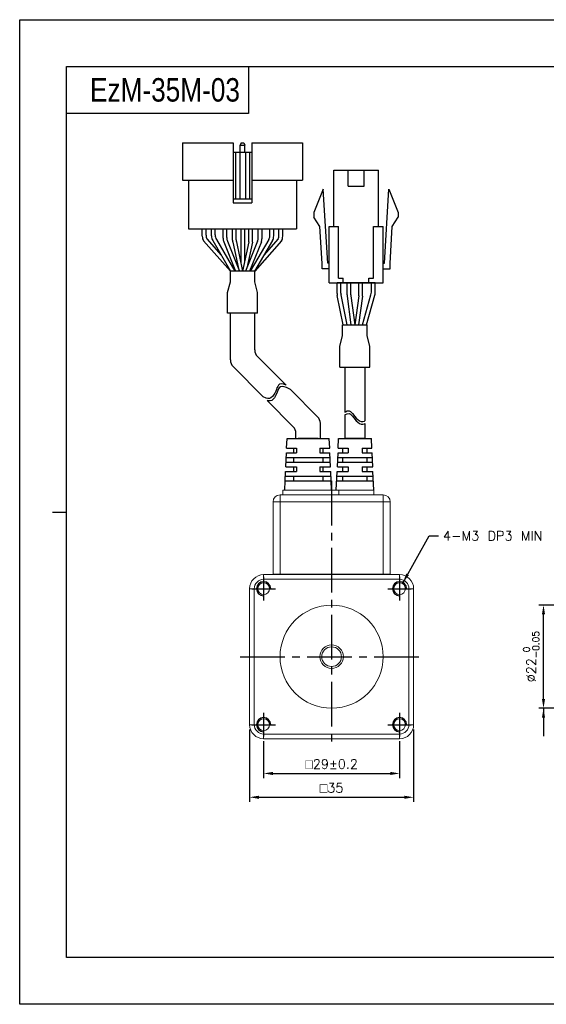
# Model space of a CAD drawing. Header units: millimetres. Extents: x 0 to 297, y 0 to 210.
# Tile 1 of 4: x 0 to 112, y 0 to 210. Entities that reach past the tile are written whole.
import ezdxf

# ---------------------------------------------------------------- set-up
doc = ezdxf.new("R2010")
doc.units = ezdxf.units.MM
doc.header["$PDSIZE"] = -1
doc.linetypes.add('CENTER2', pattern=[28.575, 19.05, -3.175, 3.175, -3.175])
doc.layers.add('2\\M+5CFB8\\M+5CFDF\\M+5B2E3', color=7, linetype='Continuous')
doc.layers.add('DIM', color=3, linetype='Continuous')
doc.styles.add('H', font='txt')
doc.styles.get("Standard").update_dxf_attribs({"font": 'txt.shx', "bigfont": 'whgtxt.shx'})
doc.dimstyles.new('ISO-25', dxfattribs={"dimtxt": 2.5, "dimasz": 2.5, "dimexe": 1.25, "dimexo": 0.625, "dimtad": 1, "dimtxsty": 'Standard', "dimcen": 2.5, "dimadec": 0, "dimazin": 0, "dimtfac": 1, "dimtmove": 0, "dimatfit": 3, "dimfxl": 0, "dimarcsym": 0})

# ---------------------------------------------------------------- blocks, each defined once
blk = doc.blocks.new('*D183')
at = {"color": 8, "lineweight": -2}
for p, q in [((52.03, 56.14), (52.03, 48.24)), ((81.03, 56.14), (81.03, 48.24)), ((54.03, 49.24), (79.03, 49.24))]:
    blk.add_line(p, q, dxfattribs=at)
at = {"color": 8}
for points in [[(54.03, 49.57), (54.03, 48.9), (52.03, 49.24)], [(79.03, 49.57), (79.03, 48.9), (81.03, 49.24)]]:
    blk.add_solid(points, dxfattribs=at)
at = {"layer": 'Defpoints', "color": 0}
for p in [(52.03, 57.14), (81.03, 57.14), (81.03, 49.24)]:
    blk.add_point(p, dxfattribs=at)
at = {"color": 3, "insert": (66.53, 51.24), "char_height": 2, "attachment_point": 5}
blk.add_mtext('\\A1;{\\Famgdt|c129;o}29±0.2', dxfattribs=at)
blk = doc.blocks.new('*D184')
at = {"color": 8, "lineweight": -2}
for p, q in [((49.03, 58.64), (49.03, 43.16)), ((84.03, 58.64), (84.03, 43.16)), ((51.03, 44.16), (82.03, 44.16))]:
    blk.add_line(p, q, dxfattribs=at)
at = {"color": 8}
for points in [[(51.03, 44.49), (51.03, 43.82), (49.03, 44.16)], [(82.03, 44.49), (82.03, 43.82), (84.03, 44.16)]]:
    blk.add_solid(points, dxfattribs=at)
at = {"layer": 'Defpoints', "color": 0}
for p in [(49.03, 59.64), (84.03, 59.64), (84.03, 44.16)]:
    blk.add_point(p, dxfattribs=at)
at = {"color": 3, "insert": (66.53, 46.16), "char_height": 2, "attachment_point": 5}
blk.add_mtext('\\A1;{\\Famgdt|c129;o}35', dxfattribs=at)
blk = doc.blocks.new('*D185')
at = {"color": 8, "lineweight": -2}
for p, q in [((141.28, 85.14), (110.73, 85.14)), ((111.73, 65.14), (111.73, 83.14)), ((141.28, 63.14), (110.73, 63.14))]:
    blk.add_line(p, q, dxfattribs=at)
at = {"color": 8}
for points in [[(111.39, 83.14), (112.06, 83.14), (111.73, 85.14)], [(111.39, 65.14), (112.06, 65.14), (111.73, 63.14)]]:
    blk.add_solid(points, dxfattribs=at)
at = {"layer": 'Defpoints', "color": 0}
for p in [(111.73, 85.14), (142.28, 85.14), (142.28, 63.14)]:
    blk.add_point(p, dxfattribs=at)
at = {"color": 3, "insert": (109.09, 74.14), "char_height": 2, "attachment_point": 5, "rotation": 90}
blk.add_mtext('\\A1;%%C22{\\H1.400000;\\S 0^ -0.05;}', dxfattribs=at)

msp = doc.modelspace()

# ---------------------------------------------------------------- linework, layer by layer
for p, q in [((48.8288, 200), (48.8288, 190)), ((48.8288, 190), (10, 190)), ((45.5314, 183.7632), (45.5314, 170.9632)), ((47.2314, 183.7632), (47.0314, 183.2632)), ((47.0314, 181.7632), (47.0314, 183.2632)), ((47.0314, 183.2632), (48.0314, 183.2632)), ((47.2314, 183.7632), (47.8314, 183.7632)), ((47.8314, 183.7632), (48.0314, 183.2632)), ((48.0314, 181.7632), (48.0314, 183.2632)), ((49.5314, 183.7632), (49.5314, 170.9632)), ((49.5314, 183.7632), (60.3314, 183.7632)), ((60.3314, 183.7632), (60.3314, 175.7632)), ((45.5314, 181.7632), (49.5314, 181.7632)), ((46.0314, 181.7632), (46.0314, 171.7632)), ((46.9314, 181.7632), (46.9314, 171.7632)), ((48.1314, 181.7632), (48.1314, 171.7632)), ((49.0314, 181.7632), (49.0314, 171.7632)), ((67.0011, 165.8861), (67.0011, 177.8861)), ((70.0511, 174.4861), (70.0511, 177.8861)), ((73.4511, 174.4861), (73.4511, 177.8861)), ((76.5011, 165.8861), (76.5011, 177.8861)), ((34.7314, 175.7632), (45.5314, 175.7632)), ((36.0314, 175.7632), (36.0314, 165.3632)), ((49.5314, 175.7632), (60.3314, 175.7632)), ((59.0314, 175.7632), (59.0314, 165.3632)), ((64.7511, 173.8861), (62.7511, 168.8861)), ((65.7011, 158.0861), (64.7511, 173.8861)), ((77.8011, 158.0861), (78.7511, 173.8861)), ((78.7511, 173.8861), (80.7511, 168.8861)), ((45.5314, 171.7632), (49.5314, 171.7632)), ((45.5314, 170.9632), (49.5314, 170.9632)), ((62.7511, 168.8861), (62.7511, 167.8861)), ((80.7511, 168.8861), (80.7511, 167.8861)), ((64.0283, 165.914), (62.7511, 167.8861)), ((64.5033, 158.014), (64.0283, 165.914)), ((78.9989, 158.014), (79.4739, 165.914)), ((79.4739, 165.914), (80.7511, 167.8861)), ((36.0314, 165.3632), (59.0314, 165.3632)), ((40.8906, 165.3632), (54.1906, 165.3632)), ((47.1406, 165.3632), (47.1406, 158.246)), ((47.9406, 165.3632), (47.9406, 158.246)), ((66.0011, 153.8861), (66.0011, 165.8861)), ((68.0011, 154.8861), (68.0011, 165.8861)), ((75.5011, 154.8861), (75.5011, 165.8861)), ((77.5011, 153.8861), (77.5011, 165.8861)), ((64.5011, 156.8861), (64.5011, 158.0861)), ((79.0011, 156.8861), (79.0011, 158.0861)), ((67.6948, 151.6064), (67.6948, 153.8861)), ((75.8074, 153.8861), (67.6948, 153.8861)), ((68.4948, 151.6876), (68.4948, 153.8861)), ((69.0011, 153.8861), (69.0011, 154.8861)), ((74.5011, 153.8861), (74.5011, 154.8861)), ((75.0074, 151.8787), (75.0074, 153.8861)), ((75.8074, 151.768), (75.8074, 153.8861)), ((69.0321, 144.8861), (67.7356, 151.2044)), ((69.8488, 144.8861), (68.5356, 151.2856)), ((73.1131, 144.8861), (74.9323, 151.3357)), ((73.9444, 144.8861), (75.7323, 151.2251)), ((44.9314, 137.4199), (44.9314, 147.3788)), ((50.1314, 147.3788), (44.9314, 147.3788)), ((50.1314, 139.5738), (50.1314, 147.3788)), ((50.7171, 138.1596), (56.8062, 132.0706)), ((45.5171, 136.0057), (51.9327, 129.5901)), ((69.3402, 135.9017), (69.3402, 126.2756)), ((73.6402, 135.9017), (73.6402, 124.4598)), ((57.7606, 131.1162), (63.5482, 125.3285)), ((52.7643, 128.7585), (58.3482, 123.1746)), ((64.134, 120.641), (64.134, 123.9143)), ((69.3402, 125.7011), (69.3402, 120.641)), ((73.6402, 123.8854), (73.6402, 120.641)), ((56.9431, 118.641), (57.034, 120.641)), ((57.034, 120.641), (66.034, 120.641)), ((58.934, 120.641), (58.934, 121.7604)), ((58.934, 120.641), (64.2222, 120.641)), ((61.5778, 120.641), (59.384, 120.641)), ((59.384, 120.641), (63.684, 120.641)), ((66.1249, 118.641), (66.034, 120.641)), ((67.9431, 118.641), (68.034, 120.641)), ((68.034, 120.641), (75.034, 120.641)), ((71.534, 120.641), (69.3402, 120.641)), ((69.3402, 120.641), (73.6402, 120.641)), ((75.1249, 118.641), (75.034, 120.641)), ((56.7613, 114.641), (56.8977, 117.641)), ((56.8977, 117.641), (59.034, 117.641)), ((56.9431, 118.641), (59.034, 118.641)), ((58.384, 118.641), (58.384, 117.641)), ((59.034, 118.641), (59.034, 117.641)), ((64.034, 118.641), (66.1249, 118.641)), ((64.034, 118.641), (66.1249, 118.641)), ((64.034, 118.641), (64.034, 117.641)), ((64.034, 117.641), (66.1704, 117.641)), ((64.034, 117.641), (66.1704, 117.641)), ((64.684, 118.641), (64.684, 117.641)), ((66.3067, 114.641), (66.1704, 117.641)), ((67.7613, 114.641), (67.8977, 117.641)), ((67.8977, 117.641), (70.034, 117.641)), ((67.9431, 118.641), (70.034, 118.641)), ((68.934, 117.641), (68.934, 118.641)), ((70.034, 118.641), (70.034, 117.641)), ((73.034, 118.641), (75.1249, 118.641)), ((73.034, 118.641), (75.1249, 118.641)), ((73.034, 118.641), (73.034, 117.641)), ((73.034, 117.641), (75.1704, 117.641)), ((73.034, 117.641), (75.1704, 117.641)), ((74.134, 117.641), (74.134, 118.641)), ((75.3067, 114.641), (75.1704, 117.641)), ((56.8067, 115.641), (66.2613, 115.641)), ((56.8522, 116.641), (66.2158, 116.641)), ((58.384, 116.641), (58.384, 115.641)), ((64.684, 116.641), (64.684, 115.641)), ((67.8067, 115.641), (75.2613, 115.641)), ((67.8522, 116.641), (75.2158, 116.641)), ((68.934, 115.641), (68.934, 116.641)), ((74.134, 115.641), (74.134, 116.641)), ((56.534, 109.641), (56.7158, 113.641)), ((56.7158, 113.641), (59.034, 113.641)), ((56.7613, 114.641), (59.034, 114.641)), ((58.384, 114.641), (58.384, 113.641)), ((59.034, 114.641), (59.034, 113.641)), ((64.034, 114.641), (66.3067, 114.641)), ((64.034, 114.641), (64.034, 113.641)), ((64.034, 113.641), (66.3522, 113.641)), ((64.684, 114.641), (64.684, 113.641)), ((66.534, 109.641), (66.3522, 113.641)), ((67.534, 109.641), (67.7158, 113.641)), ((67.7158, 113.641), (70.034, 113.641)), ((67.7613, 114.641), (70.034, 114.641)), ((68.934, 113.641), (68.934, 114.641)), ((70.034, 114.641), (70.034, 113.641)), ((73.034, 114.641), (75.3067, 114.641)), ((73.034, 114.641), (73.034, 113.641)), ((73.034, 113.641), (75.3522, 113.641)), ((74.134, 113.641), (74.134, 114.641)), ((75.534, 109.641), (75.3522, 113.641)), ((56.6249, 111.641), (66.4431, 111.641)), ((56.6704, 112.641), (66.3977, 112.641)), ((58.384, 112.641), (58.384, 111.641)), ((64.684, 112.641), (64.684, 111.641)), ((67.6249, 111.641), (75.4431, 111.641)), ((67.6704, 112.641), (75.3977, 112.641)), ((68.934, 111.641), (68.934, 112.641)), ((74.134, 111.641), (74.134, 112.641))]:
    msp.add_line(p, q)
at = {"color": 0}
for p, q in [((34.7314, 183.7632), (34.7314, 175.7632)), ((34.7314, 183.7632), (45.5314, 183.7632)), ((38.9528, 163.8176), (38.9528, 165.3632)), ((39.7528, 164.0346), (39.7528, 165.3632)), ((40.8906, 163.8898), (40.8906, 165.3632)), ((41.6906, 164.1069), (41.6906, 165.3632)), ((43.3721, 163.3692), (43.3721, 165.3632)), ((44.1721, 163.5234), (44.1721, 165.3632)), ((45.3906, 162.9822), (45.3906, 165.3632)), ((46.1906, 163.027), (46.1906, 165.3632)), ((48.8906, 163.027), (48.8906, 165.3632)), ((49.6906, 162.9832), (49.6906, 165.3632)), ((50.8906, 163.5234), (50.8906, 165.3632)), ((51.6906, 163.3692), (51.6906, 165.3632)), ((53.3906, 164.1069), (53.3906, 165.3632)), ((54.1906, 163.8898), (54.1906, 165.3632)), ((55.31, 164.0346), (55.31, 165.3632)), ((56.11, 163.8176), (56.11, 165.3632)), ((41.1649, 162.879), (44.9813, 156.3632)), ((41.9649, 163.0961), (45.9084, 156.3632)), ((43.5154, 162.6259), (46.0228, 156.3632)), ((44.3154, 162.7801), (46.8846, 156.3632)), ((50.7473, 162.7801), (48.1782, 156.3632)), ((51.5473, 162.6259), (49.0399, 156.3632)), ((53.1164, 163.0961), (49.1728, 156.3632)), ((53.9164, 162.879), (50.0999, 156.3632)), ((50.1312, 156.3632), (44.9319, 156.3632)), ((44.9319, 154.1145), (44.9319, 156.3632)), ((50.1312, 154.1145), (50.1312, 156.3632)), ((44.3115, 151.7885), (44.9319, 154.1145)), ((50.7512, 151.7899), (50.1312, 154.1145)), ((69.8309, 151.2915), (69.8309, 153.8861)), ((70.6309, 151.3445), (70.6309, 153.8861)), ((72.3309, 151.3445), (72.3309, 153.8861)), ((73.1309, 151.2915), (73.1309, 153.8861)), ((44.3115, 147.3788), (44.3115, 151.7885)), ((50.7512, 147.3788), (50.7512, 151.7899)), ((69.8484, 151.028), (70.6648, 144.8861)), ((70.6484, 151.0809), (71.4719, 144.8861)), ((72.3135, 151.0809), (71.49, 144.8861)), ((73.1135, 151.028), (72.2971, 144.8861)), ((50.7512, 147.3788), (44.3115, 147.3788)), ((68.8904, 144.8861), (74.0897, 144.8861)), ((68.8904, 142.6374), (68.8904, 144.8861)), ((74.0897, 142.6374), (74.0897, 144.8861)), ((68.2703, 140.3128), (68.8904, 142.6374)), ((74.7101, 140.3114), (74.0897, 142.6374)), ((68.2703, 135.9017), (68.2703, 140.3128)), ((74.7101, 135.9017), (74.7101, 140.3114)), ((68.2703, 135.9017), (74.7101, 135.9017)), ((55.813, 132.3278), (55.4367, 132.2405)), ((56.2558, 132.2729), (55.813, 132.3278)), ((54.4039, 130.3135), (54.1719, 129.9243)), ((54.601, 130.7408), (54.4039, 130.3135)), ((54.7457, 131.1141), (54.601, 130.7408)), ((54.8837, 131.4737), (54.7457, 131.1141)), ((54.9081, 130.5631), (54.7634, 130.1898)), ((55.0332, 131.7967), (54.8837, 131.4737)), ((55.0461, 130.9226), (54.9081, 130.5631)), ((55.2118, 132.06), (55.0332, 131.7967)), ((55.1956, 131.2457), (55.0461, 130.9226)), ((55.3741, 131.509), (55.1956, 131.2457)), ((55.4367, 132.2405), (55.2118, 132.06)), ((55.5991, 131.6895), (55.3741, 131.509)), ((55.9754, 131.7767), (55.5991, 131.6895)), ((56.4182, 131.7218), (55.9754, 131.7767)), ((56.7246, 132.1121), (56.2558, 132.2729)), ((56.887, 131.5611), (56.4182, 131.7218)), ((56.8062, 132.0706), (56.7246, 132.1121)), ((57.7606, 131.1162), (56.887, 131.5611)), ((52.5829, 129.314), (51.9327, 129.5901)), ((52.9253, 129.2334), (52.5829, 129.314)), ((53.0876, 128.6823), (52.7643, 128.7585)), ((53.2533, 129.2365), (52.9253, 129.2334)), ((53.4157, 128.6854), (53.0876, 128.6823)), ((53.5983, 129.3608), (53.2533, 129.2365)), ((53.7607, 128.8098), (53.4157, 128.6854)), ((53.904, 129.5985), (53.5983, 129.3608)), ((54.0664, 129.0474), (53.7607, 128.8098)), ((54.1719, 129.9243), (53.904, 129.5985)), ((54.3342, 129.3733), (54.0664, 129.0474)), ((54.5663, 129.7625), (54.3342, 129.3733)), ((54.7634, 130.1898), (54.5663, 129.7625)), ((69.3402, 126.2756), (69.4697, 126.3674)), ((69.4697, 126.3674), (69.8789, 126.5452)), ((69.8789, 126.5452), (70.2646, 126.5679)), ((70.2646, 126.5679), (70.5313, 126.4584)), ((70.5313, 126.4584), (70.777, 126.2563)), ((70.777, 126.2563), (71.0117, 125.9887)), ((69.3402, 125.7011), (69.4697, 125.7929)), ((69.4697, 125.7929), (69.8789, 125.9708)), ((69.8789, 125.9708), (70.2646, 125.9935)), ((70.2646, 125.9935), (70.5313, 125.8839)), ((70.5313, 125.8839), (70.777, 125.6818)), ((70.777, 125.6818), (71.0117, 125.4142)), ((71.0117, 125.9887), (71.2457, 125.6828)), ((71.0117, 125.4142), (71.2457, 125.1083)), ((71.2457, 125.6828), (71.49, 125.3656)), ((71.2457, 125.1083), (71.49, 124.7911)), ((71.49, 125.3656), (71.7999, 125.0115)), ((71.49, 124.7911), (71.7999, 124.437)), ((71.7999, 125.0115), (72.1325, 124.7037)), ((71.7999, 124.437), (72.1325, 124.1293)), ((72.1325, 124.7037), (72.4815, 124.4669)), ((72.1325, 124.1293), (72.4815, 123.8924)), ((72.4815, 124.4669), (72.8419, 124.3254)), ((72.8419, 124.3254), (73.208, 124.3036)), ((73.208, 124.3036), (73.5236, 124.3934)), ((73.5236, 124.3934), (73.6402, 124.4598)), ((72.4815, 123.8924), (72.8419, 123.7509)), ((72.8419, 123.7509), (73.208, 123.7291)), ((73.208, 123.7291), (73.5236, 123.8189)), ((73.5236, 123.8189), (73.6402, 123.8854))]:
    msp.add_line(p, q, dxfattribs=at)
at = {"lineweight": 35}
for p, q in [((63.684, 120.641), (61.5778, 120.641)), ((73.6402, 120.641), (71.534, 120.641))]:
    msp.add_line(p, q, dxfattribs=at)
at = {"color": 1, "linetype": 'CENTER2', "ltscale": 0.5}
for p, q in [((66.534, 111.641), (66.534, 54.641)), ((52.034, 91.141), (52.034, 86.141)), ((81.034, 91.141), (81.034, 86.141)), ((49.534, 88.641), (54.534, 88.641)), ((78.534, 88.641), (83.534, 88.641)), ((47.034, 74.141), (86.034, 74.141)), ((52.034, 62.141), (52.034, 57.141)), ((81.034, 62.141), (81.034, 57.141)), ((49.534, 59.641), (54.534, 59.641)), ((78.534, 59.641), (83.534, 59.641))]:
    msp.add_line(p, q, dxfattribs=at)
at = {"color": 7, "linetype": 'Continuous', "lineweight": 15}
for p, q in [((56.134, 109.641), (56.134, 108.641)), ((56.134, 109.641), (66.55, 109.641)), ((66.55, 109.641), (66.55, 108.641)), ((66.55, 109.641), (68.0699, 109.641)), ((68.0699, 109.641), (68.0699, 108.641)), ((68.0699, 109.641), (75.534, 109.641)), ((75.534, 109.641), (75.534, 108.641)), ((54.034, 107.141), (55.534, 107.141)), ((54.034, 91.741), (54.034, 107.141)), ((55.534, 107.141), (55.534, 108.641)), ((55.534, 108.641), (77.534, 108.641)), ((55.534, 107.141), (55.534, 91.741)), ((77.534, 107.141), (55.534, 107.141)), ((77.534, 107.141), (77.534, 108.641)), ((77.534, 91.741), (77.534, 107.141)), ((77.534, 107.141), (79.034, 107.141)), ((79.034, 107.141), (79.034, 91.741)), ((52.034, 91.641), (52.034, 90.641)), ((52.034, 91.641), (81.034, 91.641)), ((81.034, 90.641), (52.034, 90.641)), ((55.534, 91.741), (54.034, 91.741)), ((54.034, 91.641), (54.034, 91.741)), ((55.534, 91.741), (77.534, 91.741)), ((55.534, 91.741), (55.534, 91.641)), ((57.034, 91.741), (57.034, 91.641)), ((76.034, 91.741), (76.034, 91.641)), ((79.034, 91.741), (77.534, 91.741)), ((77.534, 91.741), (77.534, 91.641)), ((79.034, 91.641), (79.034, 91.741)), ((81.034, 90.641), (81.034, 91.641)), ((50.034, 88.641), (49.034, 88.641)), ((49.034, 59.641), (49.034, 88.641)), ((50.034, 88.641), (50.034, 59.641)), ((83.034, 59.641), (83.034, 88.641)), ((84.034, 88.641), (83.034, 88.641)), ((84.034, 88.641), (84.034, 59.641)), ((49.034, 59.641), (50.034, 59.641)), ((83.034, 59.641), (84.034, 59.641)), ((52.034, 57.641), (52.034, 56.641)), ((52.034, 57.641), (81.034, 57.641)), ((81.034, 56.641), (81.034, 57.641)), ((81.034, 56.641), (52.034, 56.641))]:
    msp.add_line(p, q, dxfattribs=at)
at = {"color": 4}
msp.add_line((7, 105), (10, 105), dxfattribs=at)
at = {"color": 6}
msp.add_lwpolyline([(0, 210), (297, 210), (297, 0), (0, 0)], close=True, dxfattribs=at)
at = {"color": 4}
msp.add_lwpolyline([(10, 200), (287, 200), (287, 10), (10, 10)], close=True, dxfattribs=at)
for points in [[(67.0011, 177.8861), (76.5011, 177.8861)], [(70.0511, 174.4861), (73.4511, 174.4861)], [(66.0011, 165.8861), (68.0011, 165.8861)], [(75.5011, 165.8861), (77.5011, 165.8861)], [(66.0011, 158.0861), (65.7011, 158.0861)], [(77.5011, 158.0861), (77.8011, 158.0861)], [(66.0011, 156.8861), (64.5011, 156.8861)], [(66.0011, 156.8861), (64.5011, 156.8861)], [(77.5011, 156.8861), (79.0011, 156.8861)], [(77.5011, 156.8861), (79.0011, 156.8861)], [(66.0011, 153.8861), (77.5011, 153.8861)], [(68.0011, 154.8861), (69.0011, 154.8861)], [(74.5011, 154.8861), (75.5011, 154.8861)]]:
    msp.add_lwpolyline(points)
at = {"color": 7, "linetype": 'Continuous', "lineweight": 15}
for centre, radius in [((52.034, 88.641), 1.25), ((81.034, 88.641), 1.25), ((66.534, 74.141), 11), ((66.534, 74.141), 2.5), ((66.534, 74.141), 2.1), ((52.034, 59.641), 1.25), ((81.034, 59.641), 1.25)]:
    msp.add_circle(centre, radius, dxfattribs=at)
at = {"color": 0}
for centre, start, end in [((40.9528, 163.8176), 180, 210.358277), ((41.7528, 164.0346), 180, 203.791628), ((42.8906, 163.8898), 180, 210.358277), ((43.6906, 164.1069), 180, 210.358277), ((51.3906, 164.1069), 329.641723, 0), ((52.1906, 163.8898), 329.641723, 0), ((53.31, 164.0346), 336.208372, 0), ((54.11, 163.8176), 329.641723, 0), ((45.3721, 163.3692), 180.000001, 201.819992), ((46.1721, 163.5234), 180.000001, 201.819992), ((48.8906, 163.5234), 338.180009, 0), ((49.6906, 163.3692), 338.180009, 0), ((71.8309, 151.2915), 180, 187.571875), ((72.6309, 151.3445), 180, 187.571875), ((70.3309, 151.3445), 352.428125, 0), ((71.1309, 151.2915), 352.428125, 0)]:
    msp.add_arc(centre, 2, start, end, dxfattribs=at)
for centre, start, end in [((47.3906, 162.9822), 180, 192.18873), ((48.1906, 163.027), 180, 191.729285), ((46.8906, 163.027), 348.270715, 0), ((47.6906, 162.9832), 347.756403, 0), ((69.6948, 151.6064), 180, 191.595436), ((70.4948, 151.6876), 180, 191.595436), ((73.0074, 151.8787), 344.249037, 0), ((73.8074, 151.768), 344.249037, 0), ((52.1314, 139.5738), 180, 225), ((46.9314, 137.4199), 180, 225), ((62.134, 123.9143), 0, 45), ((56.934, 121.7604), 360, 45)]:
    msp.add_arc(centre, 2, start, end)
at = {"color": 7, "linetype": 'Continuous', "lineweight": 15}
for centre, radius, start, end in [((55.534, 107.141), 1.5, 90, 180), ((77.534, 107.141), 1.5, 0, 90), ((52.034, 88.641), 3, 90, 180), ((52.034, 88.641), 2, 90, 180), ((81.034, 88.641), 3, 0, 90), ((81.034, 88.641), 2, 0, 90), ((52.034, 59.641), 3, 180, 270), ((52.034, 59.641), 2, 180, 270), ((81.034, 59.641), 2, 270, 0), ((81.034, 59.641), 3, 270, 0)]:
    msp.add_arc(centre, radius, start, end, dxfattribs=at)
at = {"layer": '2\\M+5CFB8\\M+5CFDF\\M+5B2E3', "color": 1}
for centre in [(52.034, 88.641), (81.034, 88.641), (52.034, 59.641), (81.034, 59.641)]:
    msp.add_arc(centre, 1.5, 0, 270, dxfattribs=at)
at = {"layer": 'DIM', "color": 0}
for p, q in [((39.227, 162.8068), (44.9319, 156.3632)), ((39.9227, 163.2278), (42.9892, 159.7642)), ((45.4357, 162.5599), (46.645, 156.9616)), ((46.2324, 162.6205), (47.5315, 156.3632)), ((48.8489, 162.6205), (47.5497, 156.3632)), ((49.6451, 162.559), (48.4455, 157.0309)), ((55.8357, 162.8068), (50.1308, 156.3632)), ((55.14, 163.2278), (52.0735, 159.7642))]:
    msp.add_line(p, q, dxfattribs=at)

# ---------------------------------------------------------------- texts
at = {"insert": (15, 195), "char_height": 5, "attachment_point": 4, "style": 'H'}
msp.add_mtext_dynamic_manual_height_columns('{\\fArial|b0|i0|c0|p34;\\W0.8;EzM-35\\fArial|b0|i0|c161|p34;M\\fArial|b0|i0|c0|p34;-03}', width=125.985451, gutter_width=12.5, heights=[0], dxfattribs=at)
at = {"color": 3, "insert": (90.3066, 100.9307), "char_height": 2, "attachment_point": 1}
msp.add_mtext('\\A1;4-M3 DP3 MIN', dxfattribs=at)

# ---------------------------------------------------------------- dimensions: what is measured, and where the dimension line sits
dim = msp.add_linear_dim(base=(111.7264, 85.141), p1=(142.2767, 63.141), p2=(142.2767, 85.141), angle=90, text='%%C<>', dimstyle='ISO-25', override={"dimtxt": 2, "dimasz": 2, "dimexe": 1, "dimexo": 1, "dimgap": 1, "dimdec": 3, "dimzin": 9, "dimdsep": 46, "dimcen": 0, "dimclrd": 8, "dimclre": 8, "dimclrt": 3, "dimadec": 3, "dimazin": 2, "dimtol": 1, "dimtm": 0.05, "dimtfac": 0.7, "dimtdec": 3, "dimfxl": 0.6, "dimtolj": 1, "dimtzin": 9, "dimarcsym": 1})
dim.commit()
dim.dimension.update_dxf_attribs({"geometry": '*D185', "text_midpoint": (109.0931, 74.141)})
for base, p1, p2, override, picture, middle in [((84.034, 44.1565), (49.034, 59.641), (84.034, 59.641), {"dimtxt": 2, "dimasz": 2, "dimexe": 1, "dimexo": 1, "dimgap": 1, "dimdec": 3, "dimzin": 9, "dimdsep": 46, "dimcen": 0, "dimclrd": 8, "dimclre": 8, "dimclrt": 3, "dimadec": 3, "dimazin": 2, "dimtdec": 3, "dimfxl": 0.6, "dimtolj": 1, "dimtzin": 1, "dimarcsym": 1}, '*D184', (66.534, 46.1565)), ((81.034, 49.2367), (52.034, 57.141), (81.034, 57.141), {"dimtxt": 2, "dimasz": 2, "dimexe": 1, "dimexo": 1, "dimgap": 1, "dimdec": 3, "dimzin": 9, "dimdsep": 46, "dimcen": 0, "dimclrd": 8, "dimclre": 8, "dimclrt": 3, "dimadec": 3, "dimazin": 2, "dimtol": 1, "dimtp": 0.2, "dimtm": 0.2, "dimtdec": 3, "dimfxl": 0.6, "dimtolj": 1, "dimtzin": 9, "dimarcsym": 1}, '*D183', (66.534, 51.2367))]:
    dim = msp.add_linear_dim(base=base, p1=p1, p2=p2, text='{\\Famgdt|c129;o}<>', dimstyle='ISO-25', override=override)
    dim.commit()
    dim.dimension.update_dxf_attribs({"geometry": picture, "text_midpoint": middle})

# ---------------------------------------------------------------- leaders
at = {"annotation_type": 0, "has_hookline": 1, "hookline_direction": 0, "text_width": 21.25}
msp.add_leader([(81.7625, 89.9522), (87.3066, 99.9307), (89.3066, 99.9307)], dimstyle='ISO-25', override={"dimtxt": 2, "dimasz": 2, "dimexe": 1, "dimexo": 1, "dimgap": 1, "dimtad": 0, "dimdec": 3, "dimzin": 9, "dimdsep": 46, "dimcen": 0, "dimclrd": 8, "dimclre": 8, "dimclrt": 3, "dimadec": 3, "dimazin": 2, "dimtdec": 3, "dimfxl": 0.6, "dimtolj": 1, "dimtzin": 1, "dimarcsym": 1}, dxfattribs=at)
msp.add_leader([(111.7264, 63.141), (111.7264, 57.1564)], dimstyle='ISO-25', override={"dimtxt": 2, "dimasz": 2, "dimexe": 1, "dimexo": 1, "dimgap": 1, "dimtad": 0, "dimdec": 3, "dimzin": 9, "dimdsep": 46, "dimcen": 0, "dimclrd": 8, "dimclre": 8, "dimclrt": 3, "dimadec": 3, "dimazin": 2, "dimtdec": 3, "dimfxl": 0.6, "dimtolj": 1, "dimtzin": 1, "dimarcsym": 1})

doc.saveas('drawing.dxf')
